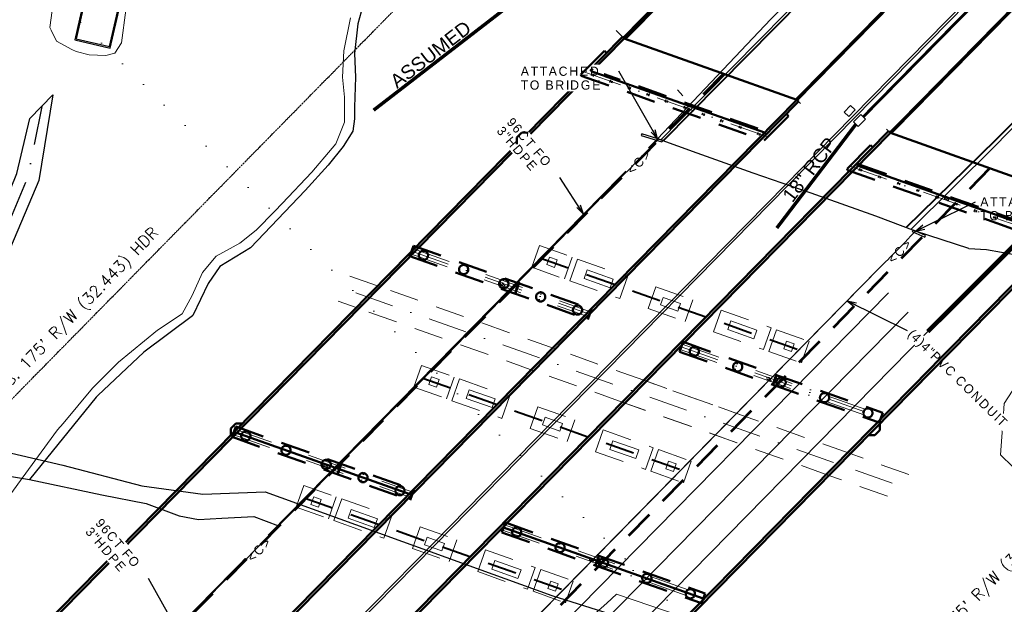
# Model space of a CAD drawing. Extents: x 817093 to 1967201, y 332401 to 800054.
# Tile 11 of 256: x 1960990 to 1961417, y 797705 to 797959. Entities that reach past the tile are written whole.
import ezdxf
from ezdxf import colors
from ezdxf.entities.mleader import LeaderData, LeaderLine
from ezdxf.lldxf.tags import DXFTag
from ezdxf.math import Vec2, Vec3

# ---------------------------------------------------------------- set-up
doc = ezdxf.new("R2010")
doc.units = 0
doc.header["$MEASUREMENT"] = 0
for name, pattern in [('DGN Style 1', [12.684609, 0.021106, -12.663503]), ('DGN Style 2', [21.105839, 12.663503, -8.442336]), ('DGN Style 3', [29.548174, 21.105839, -8.442336]), ('DGN Style 4', [33.790448, 16.884671, -8.442336, 0.021106, -8.442336]), ('HIDDEN', [0.375, 0.25, -0.125]), ('PHANTOM2', [1.25, 0.625, -0.125, 0.125, -0.125, 0.125, -0.125])]:
    doc.linetypes.add(name, pattern=pattern)
doc.layers.get('0').update_dxf_attribs({"lineweight": 120})
for name, color, linetype, lineweight in [('BR_CENTER LINES', 254, 'DGN Style 4', 13), ('BR_EXISTING_BRIDGE', 220, 'DGN Style 2', 40), ('BR_GROUND LINES', 33, 'Continuous', 13), ('BR_STRUCTURAL STEEL', 11, 'Continuous', 30), ('G-ANNO-NOTE', 2, 'Continuous', 25), ('RD_DTM_Obscure', 171, 'Continuous', 0), ('RD_EX_BldgApp', 40, 'Continuous', 30), ('RD_EX_Bridge', 220, 'Continuous', 30), ('RD_EX_DR_Inlet', 141, 'Continuous', 30), ('RD_EX_DR_Pipe', 141, 'Continuous', 30), ('RD_EX_DR_Pipe_txCode', 7, 'Continuous', 0), ('RD_EX_GuardRail', 33, 'Continuous', 30), ('RD_EX_H2O', 172, 'Continuous', 30), ('RD_EX_H2O_BlueLn', 171, 'Continuous', 30), ('RD_EX_Road', 8, 'Continuous', 40), ('RD_EX_RW', 8, 'PHANTOM2', 30), ('RD_EX_RW_TX', 60, 'Continuous', 30), ('RD_EX_SU_Telecom', 40, 'Continuous', 30), ('RD_EX_SU_Trfc', 20, 'HIDDEN', 30), ('RD_EX_SU_TX_Telecom', 40, 'Continuous', 30), ('RD_EX_SU_TX_Trfc', 20, 'Continuous', 30), ('RD_HY_FlowPath', 12, 'Continuous', 30), ('RD_HY_Pipe_TX', 131, 'Continuous', 30), ('RD_PD_Final_LnLine', 113, 'DGN Style 3', 80), ('RD_PD_Final_TrvlWay', 113, 'Continuous', 80), ('RD_PD_MedBWall', 51, 'Continuous', 13), ('RD_PD_WallFill', 81, 'Continuous', 30), ('RD_SHT_IplotShp', 32, 'DGN Style 1', 0)]:
    doc.layers.add(name, color=color, linetype=linetype, lineweight=lineweight)
doc.layers.add('FUTURE BRIDGE', color=7, linetype='Continuous', lineweight=50, true_color=0xa6837d)
doc.styles.add('HDRi_Note', font='ARIALN.TTF')
doc.styles.add('HDRSTD', font='arial.ttf')
doc.styles.add('L80', font='simplex.shx', dxfattribs={"height": 0.08})
doc.styles.get("Standard").update_dxf_attribs({"font": 'simplex.shx'})
doc.styles.add('Style-arial', font='arial.shx')
doc.styles.add('Style-USTN_ENGNRG', font='USTN_ENGNRG.shx')
doc.styles.add('SUE', font='font001.shx', dxfattribs={"height": 13.12336})
doc.linetypes.add('FENCELINE2', pattern='A,0.25,-0.1,[132,ltypeshp.shx,S=0.1,R=0,X=-0.1,Y=0],-0.1,1', length=1.45)
tags = doc.linetypes.add('HDR-E', pattern='A,0.85,-0.05,["E",HDRi_Note,S=0.09375,R=0,X=0,Y=-0.046875],-0.1', length=1).pattern_tags.tags
tags[6] = DXFTag(74, 10)
doc.linetypes.add('SRT1', pattern='A,125,["T1",Style-arial,S=8.33333e-05,R=0,X=-25,Y=-0.83],125', length=250)
doc.linetypes.add('SRTF1', pattern='A,125,["TF1",Style-arial,S=8.33333e-05,R=0,X=0,Y=0],125', length=250)
doc.dimstyles.new('Annotative', dxfattribs={"dimtxt": 0.18, "dimasz": 0.18, "dimexe": 0.18, "dimexo": 0.0625, "dimgap": 0.09, "dimtad": 0, "dimtih": 1, "dimtoh": 1, "dimdec": 4, "dimzin": 0, "dimdsep": 46, "dimtxsty": 'Standard', "dimcen": 0.09, "dimadec": 0, "dimazin": 0, "dimtfac": 1, "dimtdec": 4, "dimtofl": 0, "dimtmove": 0, "dimatfit": 3, "dimfxl": 1, "dimtolj": 1, "dimtzin": 0, "dimarcsym": 0})

# ---------------------------------------------------------------- blocks, each defined once
blk = doc.blocks.new('TerminatorOpen_0.5')
at = {"color": 0, "linetype": 'ByBlock', "lineweight": -2}
for q in [(-1, 0.25), (-1, 0), (-1, -0.25)]:
    blk.add_line((0, 0), q, dxfattribs=at)
blk = doc.blocks.new('*U117')
at = {"layer": 'BR_EXISTING_BRIDGE', "linetype": 'DGN Style 2', "lineweight": 0}
for p, q in [((118.98, 198.19), (122.32, 207.61)), ((122.32, 207.61), (136.46, 202.6)), ((126.65, 202.63), (125.48, 199.33)), ((126.65, 202.63), (129.95, 201.46)), ((129.95, 201.46), (128.78, 198.16)), ((133.12, 193.18), (136.46, 202.6)), ((138.81, 201.77), (135.47, 192.34)), ((138.81, 201.77), (160.49, 194.08)), ((118.98, 198.19), (133.12, 193.18)), ((125.48, 199.33), (128.78, 198.16)), ((142.99, 197.1), (141.66, 193.33)), ((142.99, 197.1), (154.3, 193.09)), ((141.66, 193.33), (152.97, 189.32)), ((154.3, 193.09), (152.97, 189.32)), ((160.49, 194.08), (157.15, 184.65)), ((135.47, 192.34), (157.15, 184.65)), ((172.84, 189.7), (169.49, 180.27)), ((172.84, 189.7), (188.86, 184.01)), ((175.99, 185.13), (174.82, 181.83)), ((175.99, 185.13), (183.53, 182.46)), ((188.86, 184.01), (185.52, 174.59)), ((169.49, 180.27), (185.52, 174.59)), ((174.82, 181.83), (182.36, 179.16)), ((183.53, 182.46), (182.36, 179.16)), ((201.21, 179.63), (197.86, 170.21)), ((201.21, 179.63), (222.88, 171.95)), ((205.39, 174.97), (204.05, 171.2)), ((204.05, 171.2), (215.36, 167.19)), ((205.39, 174.97), (216.7, 170.96)), ((222.88, 171.95), (219.54, 162.52)), ((221.89, 161.69), (225.24, 171.11)), ((225.24, 171.11), (239.37, 166.1)), ((197.86, 170.21), (219.54, 162.52)), ((216.7, 170.96), (215.36, 167.19)), ((229.57, 166.13), (228.4, 162.83)), ((228.4, 162.83), (231.7, 161.66)), ((229.57, 166.13), (232.87, 164.96)), ((232.87, 164.96), (231.7, 161.66)), ((236.03, 156.67), (239.37, 166.1)), ((221.89, 161.69), (236.03, 156.67)), ((67.79, 146.15), (71.13, 155.57)), ((71.13, 155.57), (85.27, 150.56)), ((75.46, 150.59), (74.29, 147.29)), ((75.46, 150.59), (78.76, 149.42)), ((81.92, 141.13), (85.27, 150.56)), ((87.62, 149.72), (84.28, 140.3)), ((87.62, 149.72), (109.3, 142.04)), ((67.79, 146.15), (81.92, 141.13)), ((74.29, 147.29), (77.59, 146.12)), ((78.76, 149.42), (77.59, 146.12)), ((91.8, 145.06), (90.46, 141.29)), ((90.46, 141.29), (101.77, 137.28)), ((91.8, 145.06), (103.11, 141.05)), ((109.3, 142.04), (105.95, 132.61)), ((84.28, 140.3), (105.95, 132.61)), ((103.11, 141.05), (101.77, 137.28)), ((121.64, 137.66), (118.3, 128.23)), ((121.64, 137.66), (137.67, 131.97)), ((124.8, 133.09), (123.63, 129.79)), ((124.8, 133.09), (132.34, 130.41)), ((123.63, 129.79), (131.17, 127.12)), ((132.34, 130.41), (131.17, 127.12)), ((137.67, 131.97), (134.32, 122.55)), ((118.3, 128.23), (134.32, 122.55)), ((150.01, 127.59), (146.67, 118.17)), ((150.01, 127.59), (171.69, 119.9)), ((154.19, 122.93), (152.86, 119.16)), ((154.19, 122.93), (165.5, 118.92)), ((171.69, 119.9), (168.35, 110.48)), ((146.67, 118.17), (168.35, 110.48)), ((152.86, 119.16), (164.17, 115.15)), ((165.5, 118.92), (164.17, 115.15)), ((170.7, 109.65), (174.04, 119.07)), ((174.04, 119.07), (188.18, 114.06)), ((178.38, 114.08), (177.21, 110.79)), ((178.38, 114.08), (181.68, 112.91)), ((181.68, 112.91), (180.51, 109.62)), ((184.84, 104.63), (188.18, 114.06)), ((170.7, 109.65), (184.84, 104.63)), ((177.21, 110.79), (180.51, 109.62)), ((16.59, 94.11), (19.93, 103.53)), ((19.93, 103.53), (34.07, 98.52)), ((24.27, 98.55), (23.1, 95.25)), ((24.27, 98.55), (27.57, 97.38)), ((30.73, 89.09), (34.07, 98.52)), ((16.59, 94.11), (30.73, 89.09)), ((23.1, 95.25), (26.4, 94.08)), ((27.57, 97.38), (26.4, 94.08)), ((36.43, 97.68), (33.08, 88.26)), ((36.43, 97.68), (58.1, 89.99)), ((40.61, 93.02), (39.27, 89.25)), ((40.61, 93.02), (51.92, 89.01)), ((58.1, 89.99), (54.76, 80.57)), ((33.08, 88.26), (54.76, 80.57)), ((39.27, 89.25), (50.58, 85.24)), ((51.92, 89.01), (50.58, 85.24)), ((70.45, 85.62), (67.11, 76.19)), ((70.45, 85.62), (86.47, 79.93)), ((73.6, 81.05), (72.43, 77.75)), ((72.43, 77.75), (79.97, 75.07)), ((73.6, 81.05), (81.14, 78.37)), ((81.14, 78.37), (79.97, 75.07)), ((86.47, 79.93), (83.13, 70.51)), ((67.11, 76.19), (83.13, 70.51)), ((98.82, 75.55), (95.48, 66.13)), ((98.82, 75.55), (120.5, 67.86)), ((103, 70.89), (101.66, 67.12)), ((103, 70.89), (114.31, 66.88)), ((95.48, 66.13), (117.15, 58.44)), ((101.66, 67.12), (112.97, 63.11)), ((114.31, 66.88), (112.97, 63.11)), ((120.5, 67.86), (117.15, 58.44)), ((119.51, 57.6), (122.85, 67.03)), ((122.85, 67.03), (136.99, 62.01)), ((127.18, 62.04), (126.01, 58.75)), ((127.18, 62.04), (130.48, 60.87)), ((130.48, 60.87), (129.31, 57.58)), ((133.64, 52.59), (136.99, 62.01)), ((119.51, 57.6), (133.64, 52.59)), ((126.01, 58.75), (129.31, 57.58))]:
    blk.add_line(p, q, dxfattribs=at)
at = {"layer": 'BR_EXISTING_BRIDGE'}
for p, q in [((122.89, 202.11), (235.5, 162.16)), ((71.7, 150.07), (184.31, 110.12)), ((20.51, 98.03), (133.12, 58.08))]:
    blk.add_line(p, q, dxfattribs=at)
blk = doc.blocks.new('HP14x89')
at = {"layer": 'BR_STRUCTURAL STEEL'}
for p, q in [((-0.61, 0), (0.61, 0)), ((-0.61, 0), (-0.61, -0.05)), ((0.61, 0), (0.61, -0.05)), ((-0.61, -0.05), (-0.08, -0.05)), ((-0.61, -1.1), (-0.08, -1.1)), ((-0.61, -1.15), (-0.61, -1.1)), ((-0.61, -1.15), (0.61, -1.15)), ((-0.03, -0.1), (-0.03, -1.05)), ((0.03, -0.1), (0.03, -1.05)), ((0.08, -0.05), (0.61, -0.05)), ((0.08, -1.1), (0.61, -1.1)), ((0.61, -1.15), (0.61, -1.1))]:
    blk.add_line(p, q, dxfattribs=at)
for centre, start, end in [((-0.08, -0.1), 0, 90), ((-0.08, -1.05), 270, 0)]:
    blk.add_arc(centre, 0.05, start, end, dxfattribs=at)
at = {"layer": 'BR_STRUCTURAL STEEL', "extrusion": (0, 0, -1)}
for centre, start, end in [((-0.08, -0.1), 0, 90), ((-0.08, -1.05), 270, 0)]:
    blk.add_arc(centre, 0.05, start, end, dxfattribs=at)

msp = doc.modelspace()

# ---------------------------------------------------------------- hatches: boundary and pattern name
at = {"layer": 'RD_EX_DR_Pipe', "linetype": 'Continuous', "lineweight": 0}
msp.add_hatch(color=160, dxfattribs=at).paths.add_polyline_path([(1961170.66, 797940.403), (1961171.093, 797941.291), (1961171.287, 797941.033), (1961171.503, 797941.196), (1961171.668, 797941.375), (1961171.877, 797941.622), (1961171.948, 797941.717), (1961171.988, 797941.817), (1961172.024, 797941.882), (1961172.082, 797941.963), (1961172.155, 797942.029), (1961172.294, 797942.088), (1961172.465, 797942.114), (1961172.548, 797942.092), (1961172.617, 797942.088), (1961172.7, 797942.098), (1961172.783, 797942.076), (1961173.011, 797942.064), (1961173.046, 797942.093), (1961173.094, 797942.105), (1961173.111, 797942.12), (1961173.183, 797942.246), (1961173.239, 797942.328), (1961173.304, 797942.442), (1961173.315, 797942.46), (1961173.499, 797942.675), (1961173.62, 797942.811), (1961173.708, 797942.906), (1961173.905, 797943.058), (1961173.963, 797943.099), (1961174.122, 797942.924), (1961173.884, 797942.746), (1961173.779, 797942.631), (1961173.631, 797942.467), (1961173.573, 797942.399), (1961173.438, 797942.224), (1961173.396, 797942.125), (1961173.291, 797941.96), (1961173.237, 797941.913), (1961173.146, 797941.865), (1961173.062, 797941.856), (1961172.99, 797941.825), (1961172.757, 797941.837), (1961172.664, 797941.86), (1961172.405, 797941.875), (1961172.306, 797941.85), (1961172.259, 797941.804), (1961172.241, 797941.761), (1961172.201, 797941.693), (1961172.133, 797941.597), (1961172.076, 797941.483), (1961171.959, 797941.345), (1961171.854, 797941.231), (1961171.658, 797941.019), (1961171.426, 797940.841), (1961171.63, 797940.57)])
at = {"layer": 'RD_HY_FlowPath', "linetype": 'Continuous', "lineweight": 0}
for points in [[(1961170.66, 797940.403), (1961171.093, 797941.291), (1961171.287, 797941.033), (1961171.503, 797941.196), (1961171.668, 797941.375), (1961171.877, 797941.622), (1961171.948, 797941.717), (1961171.988, 797941.817), (1961172.024, 797941.882), (1961172.082, 797941.963), (1961172.155, 797942.029), (1961172.294, 797942.088), (1961172.465, 797942.114), (1961172.548, 797942.092), (1961172.617, 797942.088), (1961172.7, 797942.098), (1961172.783, 797942.076), (1961173.011, 797942.064), (1961173.046, 797942.093), (1961173.094, 797942.105), (1961173.111, 797942.12), (1961173.183, 797942.246), (1961173.239, 797942.328), (1961173.304, 797942.442), (1961173.315, 797942.46), (1961173.499, 797942.675), (1961173.62, 797942.811), (1961173.708, 797942.906), (1961173.905, 797943.058), (1961173.963, 797943.099), (1961174.122, 797942.924), (1961173.884, 797942.746), (1961173.779, 797942.631), (1961173.631, 797942.467), (1961173.573, 797942.399), (1961173.438, 797942.224), (1961173.396, 797942.125), (1961173.291, 797941.96), (1961173.237, 797941.913), (1961173.146, 797941.865), (1961173.062, 797941.856), (1961172.99, 797941.825), (1961172.757, 797941.837), (1961172.664, 797941.86), (1961172.405, 797941.875), (1961172.306, 797941.85), (1961172.259, 797941.804), (1961172.241, 797941.761), (1961172.201, 797941.693), (1961172.133, 797941.597), (1961172.076, 797941.483), (1961171.959, 797941.345), (1961171.854, 797941.231), (1961171.658, 797941.019), (1961171.426, 797940.841), (1961171.63, 797940.57)], [(1961380.479, 797941.29), (1961380.736, 797942.072), (1961380.925, 797941.881), (1961381.085, 797942.04), (1961381.201, 797942.206), (1961381.345, 797942.434), (1961381.393, 797942.521), (1961381.415, 797942.608), (1961381.437, 797942.665), (1961381.476, 797942.739), (1961381.529, 797942.802), (1961381.637, 797942.867), (1961381.775, 797942.907), (1961381.846, 797942.898), (1961381.903, 797942.903), (1961381.971, 797942.921), (1961382.041, 797942.912), (1961382.231, 797942.928), (1961382.257, 797942.956), (1961382.296, 797942.971), (1961382.308, 797942.986), (1961382.352, 797943.098), (1961382.39, 797943.172), (1961382.43, 797943.273), (1961382.437, 797943.29), (1961382.565, 797943.488), (1961382.649, 797943.614), (1961382.711, 797943.702), (1961382.857, 797943.85), (1961382.9, 797943.891), (1961383.051, 797943.764), (1961382.875, 797943.59), (1961382.801, 797943.483), (1961382.698, 797943.331), (1961382.658, 797943.269), (1961382.566, 797943.109), (1961382.543, 797943.022), (1961382.474, 797942.874), (1961382.435, 797942.829), (1961382.365, 797942.779), (1961382.297, 797942.762), (1961382.241, 797942.728), (1961382.047, 797942.712), (1961381.968, 797942.721), (1961381.753, 797942.703), (1961381.674, 797942.671), (1961381.64, 797942.628), (1961381.63, 797942.59), (1961381.605, 797942.53), (1961381.56, 797942.443), (1961381.526, 797942.342), (1961381.445, 797942.215), (1961381.371, 797942.109), (1961381.233, 797941.912), (1961381.062, 797941.739), (1961381.261, 797941.538)], [(1961332.562, 797886.596), (1961332.751, 797887.566), (1961333.005, 797887.368), (1961333.171, 797887.581), (1961333.284, 797887.797), (1961333.422, 797888.09), (1961333.466, 797888.2), (1961333.479, 797888.306), (1961333.496, 797888.379), (1961333.531, 797888.472), (1961333.585, 797888.555), (1961333.704, 797888.648), (1961333.862, 797888.717), (1961333.948, 797888.717), (1961334.016, 797888.731), (1961334.093, 797888.763), (1961334.179, 797888.763), (1961334.402, 797888.811), (1961334.429, 797888.848), (1961334.472, 797888.872), (1961334.485, 797888.891), (1961334.521, 797889.031), (1961334.554, 797889.125), (1961334.587, 797889.251), (1961334.593, 797889.272), (1961334.715, 797889.527), (1961334.797, 797889.691), (1961334.857, 797889.805), (1961335.008, 797890.003), (1961335.053, 797890.058), (1961335.252, 797889.929), (1961335.069, 797889.695), (1961334.997, 797889.558), (1961334.897, 797889.36), (1961334.859, 797889.28), (1961334.773, 797889.076), (1961334.759, 797888.97), (1961334.7, 797888.783), (1961334.66, 797888.724), (1961334.584, 797888.654), (1961334.506, 797888.623), (1961334.444, 797888.574), (1961334.216, 797888.525), (1961334.12, 797888.524), (1961333.867, 797888.471), (1961333.777, 797888.421), (1961333.744, 797888.365), (1961333.737, 797888.318), (1961333.716, 797888.242), (1961333.676, 797888.132), (1961333.65, 797888.007), (1961333.573, 797887.844), (1961333.501, 797887.706), (1961333.367, 797887.45), (1961333.189, 797887.219), (1961333.457, 797887.01)]]:
    msp.add_hatch(color=160, dxfattribs=at).paths.add_polyline_path(points)

# ---------------------------------------------------------------- linework, layer by layer
at = {"layer": 'BR_CENTER LINES'}
for p, q in [((1961160.47, 797859.506), (1961237.752, 797832.094)), ((1961159.662, 797857.229), (1961236.945, 797829.817)), ((1961160.08, 797858.407), (1961237.362, 797830.995)), ((1961343.297, 797766.716), (1961130.21, 797842.298)), ((1961277.209, 797816.861), (1961363.916, 797786.107)), ((1961277.599, 797817.961), (1961364.306, 797787.206)), ((1961276.791, 797815.683), (1961363.498, 797784.928)), ((1961082.522, 797778.811), (1961159.804, 797751.399)), ((1961083.357, 797781.167), (1961160.64, 797753.755)), ((1961368.737, 797757.692), (1961343.297, 797766.716)), ((1961200.486, 797739.622), (1961287.193, 797708.867)), ((1961199.65, 797737.266), (1961286.357, 797706.511))]:
    msp.add_line(p, q, dxfattribs=at)
at = {"layer": 'BR_CENTER LINES', "flags": 128}
for points in [[(1961391.463, 797882.115), (1961391.578, 797880.92), (1961391.893, 797881.241), (1961392.962, 797880.189), (1961393.413, 797880.647), (1961392.344, 797881.699), (1961392.659, 797882.02), (1961391.463, 797882.115)], [(1961198.721, 797844.701), (1961198.836, 797843.506), (1961199.151, 797843.827), (1961200.221, 797842.775), (1961200.671, 797843.233), (1961199.602, 797844.285), (1961199.917, 797844.606), (1961198.721, 797844.701)], [(1961314.323, 797803.697), (1961314.437, 797802.503), (1961314.753, 797802.823), (1961315.822, 797801.771), (1961316.273, 797802.23), (1961315.203, 797803.282), (1961315.519, 797803.602), (1961314.323, 797803.697)], [(1961320.562, 797801.484), (1961321.285, 797802.442), (1961320.835, 797802.419), (1961320.758, 797803.917), (1961320.116, 797803.883), (1961320.194, 797802.385), (1961319.744, 797802.362), (1961320.562, 797801.484)], [(1961121.581, 797766.283), (1961121.695, 797765.088), (1961122.011, 797765.409), (1961123.08, 797764.357), (1961123.531, 797764.815), (1961122.461, 797765.867), (1961122.777, 797766.188), (1961121.581, 797766.283)], [(1961237.182, 797725.279), (1961237.297, 797724.085), (1961237.612, 797724.406), (1961238.682, 797723.354), (1961239.132, 797723.812), (1961238.063, 797724.864), (1961238.379, 797725.184), (1961237.182, 797725.279)], [(1961243.422, 797723.066), (1961244.042, 797724.093), (1961243.598, 797724.024), (1961243.367, 797725.506), (1961242.732, 797725.407), (1961242.963, 797723.925), (1961242.518, 797723.856), (1961243.422, 797723.066)]]:
    msp.add_lwpolyline(points, close=True, dxfattribs=at)
at = {"layer": 'BR_GROUND LINES', "linetype": 'DGN Style 2'}
for p, q in [((1961145.283, 797843.317), (1961132.215, 797847.952)), ((1961222.496, 797815.93), (1961145.283, 797843.317)), ((1961135.998, 797833.878), (1961128.204, 797836.643)), ((1961213.211, 797806.491), (1961135.998, 797833.878)), ((1961260.885, 797802.314), (1961222.496, 797815.93)), ((1961251.6, 797792.875), (1961213.211, 797806.491)), ((1961305.38, 797786.531), (1961260.885, 797802.314)), ((1961350.576, 797770.5), (1961260.885, 797802.314)), ((1961301.368, 797775.222), (1961251.6, 797792.875)), ((1961341.291, 797761.061), (1961251.6, 797792.875)), ((1961376.017, 797761.477), (1961350.576, 797770.5)), ((1961366.731, 797752.038), (1961341.291, 797761.061))]:
    msp.add_line(p, q, dxfattribs=at)
at = {"layer": 'FUTURE BRIDGE', "color": 9}
for p, q in [((1961251.649, 797951.444), (1960739.717, 797431.035)), ((1961252.451, 797950.655), (1960740.519, 797430.246)), ((1961252.451, 797950.655), (1961251.649, 797951.444)), ((1961252.451, 797950.655), (1961327.324, 797924.098)), ((1961243.83, 797945.368), (1961244.766, 797944.447)), ((1961327.324, 797924.098), (1960815.392, 797403.689)), ((1961328.126, 797923.309), (1960816.194, 797402.9)), ((1961327.324, 797924.098), (1961328.126, 797923.309)), ((1961323.773, 797917.012), (1961313.254, 797906.319)), ((1961322.837, 797917.933), (1961323.773, 797917.012)), ((1961368.052, 797909.651), (1961367.25, 797910.44)), ((1961313.298, 797909.84), (1961314.1, 797909.051)), ((1961359.432, 797904.364), (1961349.263, 797894.027)), ((1961359.432, 797904.364), (1961360.368, 797903.444)), ((1961349.263, 797894.027), (1961349.384, 797893.504)), ((1961354.027, 797895.394), (1961353.225, 797896.182)), ((1961083.757, 797783.614), (1961081.653, 797781.475)), ((1961083.757, 797783.614), (1961086.579, 797783.635)), ((1961363.418, 797780.713), (1961363.394, 797783.535)), ((1961081.653, 797781.475), (1961081.675, 797778.642)), ((1961082.94, 797779.989), (1961160.222, 797752.577)), ((1961361.315, 797778.575), (1961358.482, 797778.55)), ((1961363.418, 797780.713), (1961361.315, 797778.575)), ((1961200.068, 797738.444), (1961286.775, 797707.689))]:
    msp.add_line(p, q, dxfattribs=at)
at = {"layer": 'FUTURE BRIDGE', "color": 9, "linetype": 'DGN Style 2'}
for p, q in [((1961238.787, 797936.976), (1961314.984, 797909.949)), ((1961354.389, 797895.972), (1961353.692, 797896.658)), ((1961160.874, 797860.645), (1961159.286, 797856.168)), ((1961160.874, 797860.645), (1961238.156, 797833.233)), ((1961159.286, 797856.168), (1961236.569, 797828.756)), ((1961238.156, 797833.233), (1961236.569, 797828.756)), ((1961277.961, 797818.982), (1961276.456, 797814.741)), ((1961277.961, 797818.982), (1961364.668, 797788.227)), ((1961276.456, 797814.741), (1961363.164, 797783.986)), ((1961364.668, 797788.227), (1961363.164, 797783.986)), ((1961083.733, 797782.227), (1961082.146, 797777.751)), ((1961083.733, 797782.227), (1961161.016, 797754.815)), ((1961082.146, 797777.751), (1961159.428, 797750.339)), ((1961161.016, 797754.815), (1961159.428, 797750.339)), ((1961200.82, 797740.564), (1961199.316, 797736.323)), ((1961200.82, 797740.564), (1961287.527, 797709.809)), ((1961199.316, 797736.323), (1961286.023, 797705.568)), ((1961287.527, 797709.809), (1961286.023, 797705.568))]:
    msp.add_line(p, q, dxfattribs=at)
at = {"layer": 'FUTURE BRIDGE', "color": 9, "linetype": 'DGN Style 2', "lineweight": 53}
for p, q in [((1961206.542, 797844.314), (1961205.038, 797840.073)), ((1961318.487, 797804.607), (1961316.983, 797800.366)), ((1961129.401, 797765.896), (1961127.897, 797761.655)), ((1961241.346, 797726.19), (1961239.842, 797721.948))]:
    msp.add_line(p, q, dxfattribs=at)
at = {"layer": 'FUTURE BRIDGE', "linetype": 'DGN Style 2'}
for centre in [(1961165.264, 797856.568), (1961182.699, 797850.384), (1961200.135, 797844.199), (1961216.157, 797838.516), (1961232.179, 797832.833), (1961282.863, 797814.856), (1961301.713, 797808.17), (1961320.562, 797801.484), (1961339.412, 797794.798), (1961358.261, 797788.112), (1961088.123, 797778.15), (1961105.559, 797771.966), (1961122.994, 797765.782), (1961139.016, 797760.099), (1961155.038, 797754.416), (1961205.723, 797736.438), (1961224.572, 797729.752), (1961243.422, 797723.066), (1961262.271, 797716.38), (1961281.12, 797709.694)]:
    msp.add_circle(centre, 2, dxfattribs=at)
at = {"layer": 'RD_DTM_Obscure', "color": 171, "linetype": 'Continuous', "lineweight": 0, "flags": 128}
for points in [[(1961004.518, 797966.018), (1961002.971, 797955.437), (1961003.652, 797954.2), (1961005.881, 797949.442), (1961012.543, 797945.86), (1961014.443, 797945.053), (1961020.127, 797943.585), (1961027.259, 797943.31), (1961031.215, 797944.244), (1961034.187, 797948.704), (1961036.076, 797962.873)], [(1961133.55, 797959.627), (1961130.687, 797945.321), (1961130.105, 797933.916), (1961130.974, 797925.209), (1961130.993, 797914.379), (1961127.265, 797904.961), (1961125.548, 797903.052), (1961116.851, 797892.694), (1961103.918, 797879.042), (1961100.676, 797875.683), (1961092.619, 797867.422), (1961085.448, 797861.769), (1961075.252, 797856.247), (1961069.282, 797849.155), (1961064.775, 797839.065), (1961060.47, 797831.115), (1961049.801, 797824.069), (1961032.775, 797810.223), (1961021.539, 797798.878), (1961008.827, 797783.512), (1961006.346, 797780.808), (1960991.056, 797759.789), (1960957.076, 797713.076)], [(1961431.939, 797754.359), (1961415.827, 797769.923), (1961416.958, 797785.632), (1961417.438, 797792.315), (1961420.921, 797797.679)], [(1961431.939, 797754.359), (1961415.827, 797769.923), (1961416.958, 797785.632), (1961417.438, 797792.315), (1961420.921, 797797.679)], [(1961432.471, 797543.513), (1961407.676, 797552.933), (1961384.116, 797570.442), (1961379.02, 797575.752), (1961354.559, 797600.401), (1961321.278, 797630.499), (1961288.177, 797652.206), (1961236.962, 797683.974), (1961234.386, 797689.466), (1961233.306, 797691.769), (1961237.958, 797699.35), (1961239.961, 797701.21), (1961244.849, 797705.667), (1961249.079, 797709.523), (1961301.418, 797691.719), (1961353.546, 797677.05), (1961358.026, 797675.418), (1961396.706, 797661.332), (1961450.899, 797645.999)], [(1961432.471, 797543.513), (1961407.676, 797552.933), (1961384.116, 797570.442), (1961379.02, 797575.752), (1961354.559, 797600.401), (1961321.278, 797630.499), (1961288.177, 797652.206), (1961236.962, 797683.974), (1961234.386, 797689.466), (1961233.306, 797691.769), (1961237.958, 797699.35), (1961239.961, 797701.21), (1961244.849, 797705.667), (1961249.079, 797709.523), (1961301.418, 797691.719), (1961353.546, 797677.05), (1961358.026, 797675.418), (1961396.706, 797661.332), (1961450.899, 797645.999)]]:
    msp.add_lwpolyline(points, dxfattribs=at)
at = {"layer": 'RD_EX_BldgApp', "color": 40, "linetype": 'Continuous', "lineweight": 30}
msp.add_line((1961277.815, 797925.79), (1961275.62, 797928.315), dxfattribs=at)
at = {"layer": 'RD_EX_BldgApp', "color": 8, "linetype": 'Continuous', "lineweight": 30, "flags": 128}
for points in [[(1961756.862, 798328.961), (1961735.407, 798307.094), (1961522.67, 798090.936), (1961343.585, 797908.679), (1961322.61, 797887.34)], [(1961757.954, 798328.647), (1961736.12, 798306.393), (1961523.383, 798090.235), (1961344.298, 797907.978), (1961323.654, 797886.976)]]:
    msp.add_lwpolyline(points, dxfattribs=at)
at = {"layer": 'RD_EX_BldgApp', "color": 40, "linetype": 'Continuous', "lineweight": 30, "flags": 128}
for points in [[(1961029.267, 797946.511), (1961035.453, 797973.383), (1961013.028, 797978.545), (1961011.728, 797972.897), (1961018.687, 797971.295), (1961013.802, 797950.071), (1961029.267, 797946.511)], [(1961019.286, 797971.67), (1961019.287, 797971.67), (1961014.401, 797950.446), (1961028.892, 797947.11), (1961034.854, 797973.008), (1961020.398, 797976.335), (1961019.287, 797971.67)], [(1961322.61, 797887.34), (1961220.552, 797783.51), (1961169.444, 797731.487), (1961066.931, 797627.301), (1960964.67, 797523.366), (1960942.917, 797501.299)], [(1961323.654, 797886.976), (1961221.266, 797782.809), (1961170.157, 797730.786), (1961067.644, 797626.6), (1960965.383, 797522.664), (1960944.321, 797501.299)]]:
    msp.add_lwpolyline(points, dxfattribs=at)
at = {"layer": 'RD_EX_Bridge', "color": 8, "linetype": 'Continuous', "lineweight": 30, "flags": 128}
for points in [[(1961260.022, 797909.225), (1961259.803, 797908.508), (1961268.704, 797905.785), (1961269.277, 797906.394), (1961260.022, 797909.225)], [(1961383.272, 797865.198), (1961378.009, 797867.406), (1961377.479, 797866.848), (1961377.719, 797866.715), (1961382.982, 797864.507), (1961383.272, 797865.198)]]:
    msp.add_lwpolyline(points, dxfattribs=at)
at = {"layer": 'RD_EX_DR_Inlet', "color": 160, "linetype": 'Continuous', "lineweight": 30, "flags": 128}
for points in [[(1961349.899, 797916.73), (1961352.736, 797919.646), (1961350.747, 797921.582), (1961347.909, 797918.665), (1961349.899, 797916.73)], [(1961349.899, 797916.73), (1961352.736, 797919.646), (1961350.747, 797921.582), (1961347.909, 797918.665), (1961349.899, 797916.73)], [(1961352.065, 797914.486), (1961355.186, 797917.6), (1961357.186, 797915.595), (1961354.065, 797912.482), (1961352.065, 797914.486)], [(1961352.065, 797914.486), (1961355.186, 797917.6), (1961357.186, 797915.595), (1961354.065, 797912.482), (1961352.065, 797914.486)]]:
    msp.add_lwpolyline(points, dxfattribs=at)
at = {"layer": 'RD_EX_DR_Pipe', "color": 160, "linetype": 'Continuous', "flags": 128}
for points, const_width in [([(1961540.384, 798103.823), (1961356.186, 797916.597)], 1.25), ([(1961201.597, 797964.262), (1961143.604, 797919.537)], 1.5), ([(1961353.065, 797913.484), (1961318.688, 797868.4)], 1.5), ([(1961353.065, 797913.484), (1961318.688, 797868.4)], 1.5)]:
    msp.add_lwpolyline(points, dxfattribs=dict(at, const_width=const_width))
at = {"layer": 'RD_EX_GuardRail', "color": 8, "linetype": 'FENCELINE2', "lineweight": 30, "ltscale": 0.4, "flags": 128}
for points in [[(1961268.354, 797906.653), (1961276.942, 797915.356), (1961277.077, 797915.481), (1961299.426, 797938.24), (1961334.031, 797973.357), (1961335.347, 797974.629), (1961346.895, 797986.53), (1961348.187, 797987.811), (1961356.136, 797995.839), (1961359.495, 797999.989), (1961363.306, 798004.492), (1961365.629, 798007.73), (1961367.789, 798010.085), (1961372.012, 798013.805), (1961378.948, 798019.893), (1961383.267, 798023.636), (1961389.768, 798030.086), (1961412.992, 798053.624), (1961448.025, 798089.338), (1961485.071, 798126.937), (1961521.378, 798163.916), (1961558.491, 798201.694), (1961605.032, 798249.155), (1961644.495, 798289.53), (1961672.154, 798317.834), (1961700.598, 798346.117)], [(1961814.835, 798311.889), (1961761.533, 798258.152), (1961691.562, 798187.196), (1961621.084, 798115.369), (1961555.061, 798048.41), (1961491.81, 797983.973), (1961433.893, 797925.054), (1961413.508, 797904.018), (1961376.961, 797867.782)]]:
    msp.add_lwpolyline(points, dxfattribs=at)
at = {"layer": 'RD_EX_H2O', "color": 172, "linetype": 'Continuous', "lineweight": 30, "flags": 128}
for points in [[(1961138.94, 797964.838), (1961136.741, 797957.053), (1961135.274, 797944.086), (1961135.766, 797933.87), (1961135.27, 797920.806), (1961135.314, 797915.718), (1961134.642, 797910.415), (1961130.456, 797903.767), (1961123.93, 797895.694), (1961113.833, 797884.741), (1961090.189, 797859.843), (1961076.832, 797851.755), (1961071.757, 797844.275), (1961065.042, 797830.45), (1961064.915, 797830.299), (1961043.773, 797814.486), (1961023.827, 797795.728), (1961023.135, 797795.036), (1960994.148, 797759.276)], [(1960923.953, 797770.912), (1960994.148, 797759.276), (1961025.662, 797752.636), (1961044.905, 797748.912), (1961059.219, 797743.469), (1961067.629, 797741.977), (1961077.733, 797742.491), (1961091.592, 797743.167), (1961102.259, 797739.139)]]:
    msp.add_lwpolyline(points, dxfattribs=at)
at = {"layer": 'RD_EX_H2O', "linetype": 'DGN Style 4', "flags": 128}
msp.add_lwpolyline([(1960999.578, 797921.197), (1960993.429, 797890.535), (1960946.658, 797777.923)], dxfattribs=at)
at = {"layer": 'RD_EX_H2O_BlueLn', "flags": 128}
msp.add_lwpolyline([(1960994.282, 797915.948), (1961004.381, 797926.137), (1960998.235, 797889.071), (1960950.705, 797777.239), (1960942.611, 797778.607), (1960988.623, 797891.999), (1960994.282, 797915.948)], close=True, dxfattribs=at)
at = {"layer": 'RD_EX_Road', "linetype": 'Continuous', "lineweight": 40, "flags": 128}
for points in [[(1961701.086, 798345.986), (1961650.044, 798293.382), (1961595.224, 798237.37), (1961544.099, 798185.072), (1961479.465, 798119.685), (1961412.76, 798051.793), (1961366.057, 798004.165), (1961269.352, 797906.296)], [(1961670.901, 798314.878), (1961650.044, 798293.382), (1961595.224, 798237.37), (1961544.099, 798185.072), (1961479.465, 798119.685), (1961412.76, 798051.793), (1961366.057, 798004.165), (1961269.352, 797906.296)], [(1961814.234, 798311.945), (1961770.169, 798269.315), (1961770.151, 798269.299), (1961736.081, 798235.077), (1961701.016, 798198.052), (1961667.996, 798163.99), (1961633.261, 798129.318), (1961599.145, 798094.356), (1961564.757, 798059.49), (1961522.797, 798016.781), (1961482.429, 797975.998), (1961443.877, 797936.935), (1961413.601, 797906.519), (1961374.904, 797868.581)], [(1961782.82, 798281.554), (1961770.169, 798269.315), (1961770.151, 798269.299), (1961736.081, 798235.077), (1961701.016, 798198.052), (1961667.996, 798163.99), (1961633.261, 798129.318), (1961599.145, 798094.356), (1961564.757, 798059.49), (1961522.797, 798016.781), (1961482.429, 797975.998), (1961443.877, 797936.935), (1961413.601, 797906.519), (1961374.904, 797868.581)]]:
    msp.add_lwpolyline(points, dxfattribs=at)
at = {"layer": 'RD_EX_RW', "color": 2}
msp.add_line((1960759.135, 797563.011), (1961590.799, 798408.447), dxfattribs=at)
at = {"layer": 'RD_EX_SU_Telecom', "linetype": 'Continuous'}
msp.add_line((1961402.137, 797859.488), (1961378.886, 797867.071), dxfattribs=at)
at = {"layer": 'RD_EX_SU_Telecom', "linetype": 'Continuous', "flags": 128}
msp.add_lwpolyline([(1961402.137, 797859.488), (1961409.772, 797859.112), (1961422.766, 797856.818), (1961445.395, 797855.066), (1961469.858, 797854.314), (1961512.749, 797855.482), (1961527.076, 797855.55), (1961549.112, 797864.02), (1961550.618, 797865.818), (1961552.166, 797866.891), (1961567.472, 797882.154), (1961597.169, 797910.343), (1961607.491, 797920.013), (1961640.868, 797955.09), (1961674.594, 797988.745), (1961713.452, 798026.048)], dxfattribs=at)
at = {"layer": 'RD_EX_SU_Trfc', "linetype": 'SRTF1'}
msp.add_line((1960867.903, 797501.299), (1961266.941, 797907.067), dxfattribs=at)
at = {"layer": 'RD_EX_SU_Trfc', "color": 8, "linetype": 'HDR-E', "flags": 128}
msp.add_lwpolyline([(1961266.941, 797907.067), (1961316.039, 797958.994), (1961355.395, 797998.949), (1961406.379, 798051.116), (1961432.321, 798077.389), (1961471.328, 798118.424), (1961505.118, 798153.607), (1961529.075, 798177.472), (1961568.557, 798217.385), (1961609.834, 798260.026), (1961647.143, 798298.262), (1961669.944, 798320.886), (1961697.63, 798346.875)], dxfattribs=at)
at = {"layer": 'RD_PD_Final_LnLine', "color": 7, "linetype": 'Continuous', "lineweight": 13}
for p, q in [((1960899.242, 797364.631), (1961367.129, 797840.266)), ((1960907.796, 797356.216), (1961375.684, 797831.851))]:
    msp.add_line(p, q, dxfattribs=at)
at = {"layer": 'RD_PD_Final_TrvlWay', "lineweight": 30}
msp.add_line((1960916.351, 797347.8), (1961384.239, 797823.436), dxfattribs=at)
at = {"layer": 'RD_PD_Final_TrvlWay', "color": 9, "lineweight": 30, "extrusion": (0, 0, -1), "const_width": 2, "flags": 128}
msp.add_lwpolyline([(-1961384.239, 797823.436, 0.0134847), (-1961830.921, 798253.668)], format="xyb", dxfattribs=at)
at = {"layer": 'RD_PD_MedBWall'}
for p, q in [((1961327.324, 797924.098), (1961328.986, 797922.462)), ((1961368.052, 797909.651), (1961366.39, 797911.287))]:
    msp.add_line(p, q, dxfattribs=at)
at = {"layer": 'RD_PD_MedBWall', "color": 9, "const_width": 1.5, "flags": 128}
for points in [[(1961689.683, 798292.458), (1961327.324, 797924.098)], [(1961368.052, 797909.651), (1961732.944, 798280.585)]]:
    msp.add_lwpolyline(points, dxfattribs=at)
at = {"layer": 'RD_PD_WallFill', "color": 12}
msp.add_line((1961252.451, 797950.655), (1961248.886, 797954.161), dxfattribs=at)
at = {"layer": 'RD_PD_WallFill', "color": 9, "const_width": 2, "flags": 128}
msp.add_lwpolyline([(1961610.296, 798314.426), (1961252.451, 797950.655)], dxfattribs=at)

# ---------------------------------------------------------------- block references
at = {"layer": 'BR_STRUCTURAL STEEL', "xscale": 0.7499999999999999, "yscale": 0.7499999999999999, "zscale": 0.7499999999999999, "rotation": 70.47048029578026}
for p in [(1961246.385, 797932.159), (1961254.396, 797929.318), (1961262.407, 797926.476), (1961270.418, 797923.635), (1961278.429, 797920.793), (1961286.44, 797917.952), (1961294.451, 797915.11), (1961302.462, 797912.269), (1961310.473, 797909.427), (1961354.639, 797893.762), (1961362.964, 797890.809), (1961371.289, 797887.856), (1961379.614, 797884.903), (1961387.939, 797881.95), (1961396.264, 797878.997)]:
    msp.add_blockref('HP14x89', p, dxfattribs=at)

# ---------------------------------------------------------------- texts
at = {"layer": 'RD_EX_DR_Pipe_txCode', "color": 141, "linetype": 'Continuous', "lineweight": 30, "insert": (1961170.242, 797941.319), "char_height": 6, "attachment_point": 8, "rotation": 37.63956, "line_spacing_factor": 0.9, "style": 'Style-arial'}
msp.add_mtext('ASSUMED', dxfattribs=at)
at = {"layer": 'RD_EX_RW_TX', "char_height": 5, "width": 277.26871, "attachment_point": 2, "rotation": 45.82001, "style": 'L80'}
for insert in [(1961010.097, 797831.526), (1961410.765, 797717.985)]:
    msp.add_mtext("PRES. 175' R/W (32.443) HDR", dxfattribs=dict(at, insert=insert))
at = {"layer": 'RD_HY_Pipe_TX', "color": 160, "linetype": 'Continuous', "lineweight": 30, "char_height": 6, "attachment_point": 8, "line_spacing_factor": 0.9, "style": 'Style-arial'}
for s, insert, rotation in [('ASSUMED', (1961170.242, 797941.319), 37.63956), ('18" RCP', (1961335.338, 797891.885), 52.67397), ('18" RCP', (1961335.338, 797891.885), 52.67397)]:
    msp.add_mtext(s, dxfattribs=dict(at, insert=insert, rotation=rotation))

# ---------------------------------------------------------------- leaders
at = {"layer": 'RD_EX_SU_TX_Telecom'}
for points in [[(1961378.886, 797867.071), (1961405.035, 797879.768)], [(1961349.241, 797836.876), (1961375.314, 797823.924)]]:
    msp.add_leader(points, dimstyle='Annotative', override={"dimtxt": 4, "dimasz": 4, "dimgap": 2, "dimtad": 0, "dimtxsty": 'Style-USTN_ENGNRG', "dimldrblk": 'TerminatorOpen_0.5'}, dxfattribs=at)
at = {"layer": 'RD_EX_SU_TX_Trfc'}
msp.add_leader([(1961266.941, 797907.067), (1961250.141, 797936.458)], dimstyle='Annotative', override={"dimtxt": 4, "dimasz": 4, "dimgap": 2, "dimtad": 0, "dimtxsty": 'Style-USTN_ENGNRG', "dimldrblk": 'TerminatorOpen_0.5'}, dxfattribs=at)
at = {"layer": 'RD_EX_SU_TX_Trfc', "linetype": 'SRTF1'}
for points in [[(1961234.821, 797874.477), (1961224.514, 797890.269)], [(1961057.976, 797694.837), (1961045.898, 797716.333)]]:
    msp.add_leader(points, dimstyle='Annotative', override={"dimtxt": 4, "dimasz": 4, "dimgap": 2, "dimtad": 0, "dimtxsty": 'Style-USTN_ENGNRG', "dimldrblk": 'TerminatorOpen_0.5'}, dxfattribs=at)

# ---------------------------------------------------------------- next in the draw order: texts
at = {"layer": 'RD_EX_SU_TX_Telecom', "insert": (1961407.035, 797881.768), "char_height": 4, "attachment_point": 1, "line_spacing_factor": 0.9, "style": 'SUE', "bg_fill": 3, "box_fill_scale": 1.2, "bg_fill_color": 7, "bg_fill_transparency": 0}
msp.add_mtext('\\FUSTN_ENGNRG;\\T1.202;ATTACHED \\PTO BRIDGE', dxfattribs=at)
at = {"layer": 'RD_EX_SU_TX_Trfc', "insert": (1961207.505, 797938.458), "char_height": 4, "attachment_point": 1, "line_spacing_factor": 0.9, "style": 'SUE', "bg_fill": 3, "box_fill_scale": 1.2, "bg_fill_color": 7, "bg_fill_transparency": 0}
msp.add_mtext('\\FUSTN_ENGNRG;\\T1.202;ATTACHED\\PTO BRIDGE', dxfattribs=at)
at = {"layer": 'RD_EX_SU_TX_Trfc', "linetype": 'SRTF1', "char_height": 4, "attachment_point": 1, "rotation": 310.96524, "line_spacing_factor": 0.864567, "style": 'SUE', "bg_fill": 3, "box_fill_scale": 1.2, "bg_fill_color": 7, "bg_fill_transparency": 0}
for insert in [(1961204.18, 797916.74), (1961025.564, 797742.804)]:
    msp.add_mtext('\\FUSTN_ENGNRG;\\T1.202;96CT FO\\P3"HDPE', dxfattribs=dict(at, insert=insert))
at = {"layer": 'RD_EX_SU_TX_Trfc', "char_height": 4, "attachment_point": 8, "line_spacing_factor": 0.6, "style": 'SUE', "bg_fill": 3, "box_fill_scale": 1.2, "bg_fill_color": 7, "bg_fill_transparency": 0}
for insert, rotation in [((1961260.463, 797895.727), 45.47914), ((1961095.476, 797727.502), 45.43447)]:
    msp.add_mtext('\\T1.225;<C>', dxfattribs=dict(at, insert=insert, rotation=rotation))

# ---------------------------------------------------------------- next in the draw order: linework, layer by layer
at = {"layer": 'BR_CENTER LINES'}
msp.add_line((1961234.859, 797936.248), (1961314.801, 797907.892), dxfattribs=at)
at = {"layer": 'FUTURE BRIDGE', "color": 9}
for p, q in [((1961243.83, 797945.368), (1961233.662, 797935.031)), ((1961238.425, 797936.397), (1961237.623, 797937.186)), ((1961238.425, 797936.397), (1961313.298, 797909.84)), ((1961233.662, 797935.031), (1961233.782, 797934.507)), ((1961207.868, 797909.78), (1961205.764, 797907.641)), ((1961205.764, 797907.641), (1961205.786, 797904.809)), ((1961207.868, 797909.78), (1961210.69, 797909.801)), ((1961368.052, 797909.651), (1961455.404, 797878.668))]:
    msp.add_line(p, q, dxfattribs=at)
at = {"layer": 'FUTURE BRIDGE', "color": 9, "linetype": 'DGN Style 2'}
for p, q in [((1961238.787, 797936.976), (1961238.091, 797937.661)), ((1961233.782, 797934.507), (1961313.254, 797906.319))]:
    msp.add_line(p, q, dxfattribs=at)
at = {"layer": 'FUTURE BRIDGE', "color": 9, "linetype": 'DGN Style 2', "lineweight": 53}
msp.add_line((1961295.607, 797935.348), (1960783.675, 797414.939), dxfattribs=at)
at = {"layer": 'RD_EX_BldgApp', "color": 40, "linetype": 'Continuous', "lineweight": 30, "flags": 128}
for points in [[(1961322.61, 797887.34), (1961220.552, 797783.51), (1961169.444, 797731.487), (1961066.931, 797627.301), (1960964.67, 797523.366), (1960862.082, 797419.302)], [(1961323.654, 797886.976), (1961221.266, 797782.809), (1961170.157, 797730.786), (1961067.644, 797626.6), (1960965.383, 797522.664), (1960863.125, 797418.935)]]:
    msp.add_lwpolyline(points, dxfattribs=at)
at = {"layer": 'RD_EX_Bridge', "color": 8, "linetype": 'Continuous', "lineweight": 30, "flags": 128}
msp.add_lwpolyline([(1961019.519, 797501.299), (1961232.438, 797717.836)], dxfattribs=at)
at = {"layer": 'RD_EX_SU_Telecom', "linetype": 'SRT1'}
msp.add_line((1961019.455, 797501.299), (1961378.886, 797867.071), dxfattribs=at)

# ---------------------------------------------------------------- next in the draw order: block references
at = {"layer": 'BR_EXISTING_BRIDGE'}
msp.add_blockref('*U117', (1961093.317, 797653.182), dxfattribs=at)
at = {"layer": 'BR_STRUCTURAL STEEL', "xscale": 0.7499999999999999, "yscale": 0.7499999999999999, "zscale": 0.7499999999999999, "rotation": 70.47048029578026}
for p in [(1961238.374, 797935.001), (1961404.59, 797876.044), (1961412.915, 797873.091)]:
    msp.add_blockref('HP14x89', p, dxfattribs=at)

# ---------------------------------------------------------------- next in the draw order: texts
at = {"layer": 'RD_EX_SU_TX_Telecom', "char_height": 4, "style": 'SUE', "bg_fill": 3, "box_fill_scale": 1.2, "bg_fill_color": 7, "bg_fill_transparency": 0}
for s, insert, attachment_point, rotation, line_spacing_factor in [('\\T1.225;<C>', (1961373.667, 797857.004), 8, 45.50099, 0.6), ('\\FUSTN_ENGNRG;\\T1.202;(4)4"PVC CONDUIT', (1961376.271, 797822.988), 4, 315.6322, 0.9)]:
    msp.add_mtext(s, dxfattribs=dict(at, insert=insert, attachment_point=attachment_point, rotation=rotation, line_spacing_factor=line_spacing_factor))

# ---------------------------------------------------------------- next in the draw order: linework, layer by layer
at = {"layer": 'BR_CENTER LINES'}
msp.add_line((1961350.46, 797895.244), (1961442.881, 797862.462), dxfattribs=at)
at = {"layer": 'FUTURE BRIDGE', "color": 9}
for p, q in [((1961367.25, 797910.44), (1960855.318, 797390.031)), ((1961368.052, 797909.651), (1960856.12, 797389.242)), ((1961354.027, 797895.394), (1961441.378, 797864.41)), ((1961455.404, 797878.668), (1960943.472, 797358.259)), ((1961456.206, 797877.879), (1960944.274, 797357.47))]:
    msp.add_line(p, q, dxfattribs=at)
at = {"layer": 'FUTURE BRIDGE', "color": 9, "linetype": 'DGN Style 2', "lineweight": 53}
msp.add_line((1961411.208, 797894.344), (1960899.276, 797373.935), dxfattribs=at)
at = {"layer": 'FUTURE BRIDGE', "color": 9, "linetype": 'DGN Style 2'}
for p, q in [((1961349.384, 797893.504), (1961441.334, 797860.889)), ((1961354.389, 797895.972), (1961443.064, 797864.519))]:
    msp.add_line(p, q, dxfattribs=at)
at = {"layer": 'RD_EX_Bridge', "color": 8, "linetype": 'Continuous', "lineweight": 30, "flags": 128}
for points in [[(1961232.438, 797717.836), (1961378.886, 797867.071), (1961361.734, 797873.479), (1961333.62, 797883.498), (1961308.499, 797892.265), (1961284.175, 797900.874), (1961267.331, 797906.984), (1961170.423, 797808.345), (1960806.615, 797438.977), (1960822.166, 797433.53), (1960856.644, 797421.212), (1960877.074, 797414.034), (1960919.101, 797399.175), (1961232.438, 797717.836)], [(1961232.438, 797717.836), (1961378.886, 797867.071), (1961361.734, 797873.479), (1961333.62, 797883.498), (1961308.499, 797892.265), (1961284.175, 797900.874), (1961267.331, 797906.984), (1961170.423, 797808.345), (1960867.999, 797501.299)]]:
    msp.add_lwpolyline(points, dxfattribs=at)
at = {"layer": 'RD_EX_H2O_BlueLn', "flags": 128}
msp.add_lwpolyline([(1960949.787, 797501.299), (1960885.183, 797528.805), (1960872.671, 797539.193), (1960831.498, 797548.854), (1960808.609, 797560.394), (1960770.953, 797572.6), (1960747.921, 797576.271), (1960715.98, 797584.833), (1960675.541, 797593.702), (1960711.429, 797630.423), (1960875.555, 797796.131), (1960908.772, 797790.686), (1960931.692, 797780.453), (1960976.888, 797772.814), (1961008.599, 797765.524), (1961042.932, 797756.555), (1961069.486, 797752.968), (1961096.522, 797753.987), (1961221.022, 797708.972), (1961268.652, 797693.85), (1961339.473, 797661.945), (1961383.457, 797645.617), (1961412.485, 797639.717), (1961281.743, 797501.299)], dxfattribs=at)
at = {"layer": 'RD_SHT_IplotShp', "flags": 128}
msp.add_lwpolyline([(1961549.141, 797433.445), (1962320.546, 798217.623), (1961714.59, 798813.708), (1960943.186, 798029.53), (1961549.141, 797433.445)], close=True, dxfattribs=at)

# ---------------------------------------------------------------- next in the draw order: leaders
at = {"layer": 'G-ANNO-NOTE'}
ml = msp.add_multileader_mtext('Standard', dxfattribs=at)
ml.set_content('CONCRETE COLLAR, TYP.', color=256, style='HDRSTD')
ml.set_leader_properties(color=256, linetype='ByLayer', lineweight=-1)
ml.build(insert=Vec2(0, 0))
ml.multileader.update_dxf_attribs({"dogleg_length": 0.0938, "arrow_head_size": 2.812, "scale": 30})
ctx = ml.context
ctx.base_point, ctx.scale, ctx.char_height, ctx.arrow_head_size, ctx.landing_gap_size, ctx.plane_origin, ctx.plane_x_axis, ctx.plane_y_axis = Vec3(1961366.204, 798417.923), 30, 2.8125, 2.812, 1.5, Vec3(1961498.143, 798443.061), Vec3(0.9521827, -0.3055291), Vec3(0.3055291, 0.9521827)
notes = []
notes.append((ctx, [(1, (1, 1, 0), (1961418.624, 798401.103), (-0.9521827, 0.3055291), 2.812, [(0, [(1961500.31, 798423.738)], 0, [])])]))
ctx.mtext.insert, ctx.mtext.text_direction, ctx.mtext.rotation, ctx.mtext.width, ctx.mtext.defined_height, ctx.mtext.flow_direction = Vec3(1961368.147, 798419.068), Vec3(0.9521827, -0.3055291), 5.9726912, 56.08142, 10.953, 5
ctx.mtext.has_bg_fill, ctx.mtext.bg_color, ctx.mtext.bg_scale_factor, ctx.mtext.bg_transparency, ctx.mtext.use_window_bg_color = 1, -1073741824, 1.25, 0, 1
for ctx, leaders in notes:
    for number, flags, end, landing, length, lines in leaders:
        leader = LeaderData()
        leader.index, (leader.has_last_leader_line, leader.has_dogleg_vector, leader.attachment_direction) = number, flags
        leader.last_leader_point, leader.dogleg_vector, leader.dogleg_length = Vec3(end), Vec3(landing), length
        for number, points, colour, breaks in lines:
            line = LeaderLine()
            line.index, line.vertices, line.color, line.breaks = number, Vec3.list(points), colors.encode_raw_color(colour), breaks
            leader.lines.append(line)
        ctx.leaders.append(leader)

doc.saveas('drawing.dxf')
